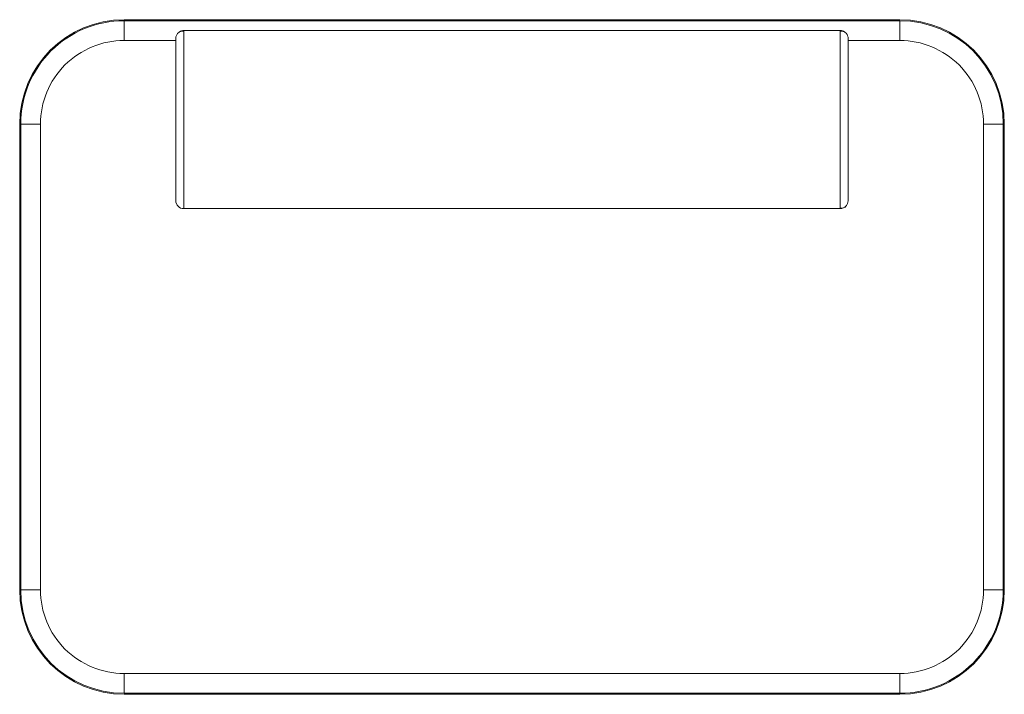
# Model space of a CAD drawing. Header units: millimetres. Extents: x -2275 to -1280, y -291 to 391.
import ezdxf

# ---------------------------------------------------------------- set-up
doc = ezdxf.new("R2010")
doc.units = ezdxf.units.MM

msp = doc.modelspace()

# ---------------------------------------------------------------- linework, layer by layer
at = {"color": 7, "linetype": 'Continuous', "lineweight": 15}
for p, q in [((-2169.75, 390.92), (-1385.13, 390.92)), ((-2169.75, 389.92), (-1385.13, 389.92)), ((-2169.75, 369.92), (-2169.75, 389.92)), ((-1385.13, 389.92), (-1385.13, 369.92)), ((-2109.44, 379.92), (-1445.44, 379.92)), ((-2117.44, 371.92), (-2117.44, 207.92)), ((-1437.44, 207.92), (-1437.44, 371.92)), ((-2275.36, -185.46), (-2275.36, 285.31)), ((-2254.36, 285.31), (-2274.36, 285.31)), ((-2274.36, -185.46), (-2274.36, 285.31)), ((-2254.36, -185.46), (-2254.36, 285.31)), ((-1300.52, 285.31), (-1300.52, -185.46)), ((-1300.52, 285.31), (-1280.52, 285.31)), ((-1280.52, 285.31), (-1280.52, -185.46)), ((-1279.52, 285.31), (-1279.52, -185.46)), ((-2116.88, 204.98), (-2115.78, 203.13)), ((-2109.44, 199.92), (-1445.44, 199.92)), ((-1437.44, 207.92), (-1438, 204.98)), ((-2254.36, -185.46), (-2274.36, -185.46)), ((-1300.52, -185.46), (-1280.52, -185.46)), ((-1385.13, -270.08), (-2169.75, -270.08)), ((-2169.75, -270.08), (-2169.75, -290.08)), ((-1385.13, -270.08), (-1385.13, -290.08)), ((-1385.13, -290.08), (-2169.75, -290.08)), ((-1385.13, -291.08), (-2169.75, -291.08))]:
    msp.add_line(p, q, dxfattribs=at)
at = {"color": 8, "linetype": 'Continuous', "lineweight": 15}
for p, q in [((-2109.44, 379.49), (-2109.44, 199.92)), ((-1445.44, 200.36), (-1445.44, 379.92)), ((-2169.75, 369.92), (-2117.44, 369.92)), ((-1437.44, 369.92), (-1385.13, 369.92))]:
    msp.add_line(p, q, dxfattribs=at)
at = {"color": 7, "linetype": 'Continuous', "lineweight": 15, "flags": 128}
msp.add_lwpolyline([(-2117.44, 371.92), (-2117.29, 373.48), (-2116.88, 374.87)], dxfattribs=at)
at = {"color": 7, "linetype": 'Continuous', "lineweight": 15}
for centre, radius, start, end in [((-2169.75, 285.31), 105.62, 90.00009, 179.99991), ((-2169.75, 285.31), 104.62, 89.99996, 180.00004), ((-1385.13, 285.31), 105.62, 0.00009, 89.99991), ((-1385.13, 285.31), 104.62, 0.00009, 89.99991), ((-2110.13, 372.3), 7.22, 84.50606, 159.3208), ((-2109.44, 371.92), 8, 90, 121.07804), ((-1445.44, 371.92), 8, 58.51175, 90), ((-1444.75, 372.3), 7.22, 20.67872, 95.49396), ((-2169.75, 285.31), 84.61, 89.99974, 180.00026), ((-1445.44, 371.92), 8, 360, 41.16895), ((-1385.13, 285.31), 84.61, 359.99974, 90.00026), ((-2109.44, 207.92), 8, 179.9998, 269.99979), ((-1444.75, 207.54), 7.22, 264.50458, 339.19541), ((-1445.27, 207.45), 7.53, 268.70939, 321.97817), ((-2169.75, -185.46), 105.62, 180.00009, 269.99991), ((-2169.75, -185.46), 104.62, 180.00009, 269.99991), ((-2169.75, -185.46), 84.61, 179.99974, 270.00026), ((-1385.13, -185.46), 105.62, 270.00009, 359.99991), ((-1385.13, -185.46), 84.61, 269.99974, 0.00026), ((-1385.13, -185.46), 104.62, 269.99996, 0.00004)]:
    msp.add_arc(centre, radius, start, end, dxfattribs=at)

doc.saveas('drawing.dxf')
